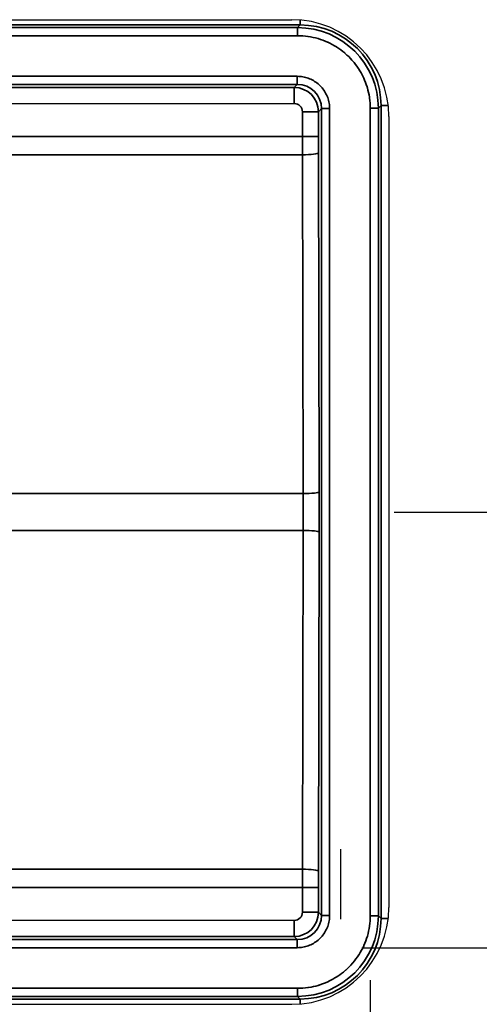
# Model space of a CAD drawing. Header units: millimetres. Extents: x 100 to 2070, y 30 to 1455.
# Tile 77 of 79: x 1379 to 1408, y 847 to 908. Entities that reach past the tile are written whole.
import ezdxf

# ---------------------------------------------------------------- set-up
doc = ezdxf.new("R2010")
doc.units = ezdxf.units.MM
doc.header["$LTSCALE"] = 5
for name, color, linetype, lineweight in [('_Sichtbarkanten', 7, 'Continuous', 25), ('Bemaßung (ISO)', 7, 'Continuous', 25), ('Sichtbar schmal (ISO)', 7, 'Continuous', 35), ('Skizziergeometrie (ISO)', 7, 'Continuous', 25)]:
    doc.layers.add(name, color=color, linetype=linetype, lineweight=lineweight)
doc.styles.add('Notiztext (ISO)', font='verdana.ttf')
doc.dimstyles.new('wedi USA', dxfattribs={"dimscale": 5, "dimtxt": 2.5, "dimasz": 4, "dimexe": 2, "dimexo": 0.8, "dimgap": 0.3, "dimtad": 1, "dimdec": 1, "dimrnd": 1e-08, "dimtxsty": 'Notiztext (ISO)', "dimcen": 0.09, "dimclrd": 7, "dimclre": 7, "dimclrt": 256, "dimadec": 0, "dimazin": 2, "dimtfac": 0.6, "dimtmove": 0, "dimatfit": 3, "dimfxl": 1, "dimtolj": 1, "dimlwd": -1, "dimlwe": -1, "dimarcsym": 0})

# ---------------------------------------------------------------- blocks, each defined once
blk = doc.blocks.new('*D105')
at = {"layer": 'Bemaßung (ISO)', "color": 7, "transparency": 16777216}
for p, q in [((1514.572, 870.546), (1514.572, 890.546)), ((1400.47, 850.546), (1524.572, 850.546)), ((1514.572, 817.387), (1514.572, 850.546)), ((1446.838, 817.387), (1524.572, 817.387)), ((1514.572, 797.387), (1514.572, 777.387))]:
    blk.add_line(p, q, dxfattribs=at)
for points in [[(1511.239, 870.546), (1517.905, 870.546), (1514.572, 850.546)], [(1511.239, 797.387), (1517.905, 797.387), (1514.572, 817.387)]]:
    blk.add_solid(points, dxfattribs=at)
at = {"layer": 'Defpoints', "color": 0, "transparency": 16777216}
for p in [(1396.47, 850.546), (1514.572, 850.546), (1442.838, 817.387)]:
    blk.add_point(p, dxfattribs=at)
at = {"layer": 'Bemaßung (ISO)', "transparency": 16777216, "insert": (1496.719, 777.754), "char_height": 12.5, "attachment_point": 1, "rotation": 90, "style": 'Notiztext (ISO)'}
blk.add_mtext('\\A1;33,2 [1 1/4]"', dxfattribs=at)
blk = doc.blocks.new('*D106')
at = {"layer": 'Bemaßung (ISO)', "color": 7, "transparency": 16777216}
for p, q in [((699.807, 848.545), (699.807, 726.117)), ((1400.987, 848.528), (1400.987, 726.117)), ((719.807, 736.117), (1380.987, 736.117))]:
    blk.add_line(p, q, dxfattribs=at)
for points in [[(719.807, 739.45), (719.807, 732.784), (699.807, 736.117)], [(1380.987, 739.45), (1380.987, 732.784), (1400.987, 736.117)]]:
    blk.add_solid(points, dxfattribs=at)
at = {"layer": 'Defpoints', "color": 0, "transparency": 16777216}
for p in [(699.807, 852.545), (1400.987, 852.528), (1400.987, 736.117)]:
    blk.add_point(p, dxfattribs=at)
at = {"layer": 'Bemaßung (ISO)', "transparency": 16777216, "insert": (983.2, 753.97), "char_height": 12.5, "attachment_point": 1, "style": 'Notiztext (ISO)'}
blk.add_mtext('\\A1;701,2 [27 5/8]"', dxfattribs=at)
blk = doc.blocks.new('*D109')
at = {"layer": 'Bemaßung (ISO)', "color": 7, "transparency": 16777216}
for p, q in [((1402.47, 877.537), (1584.213, 877.537)), ((1574.213, 824.687), (1574.213, 857.537)), ((1459.538, 804.687), (1584.213, 804.687))]:
    blk.add_line(p, q, dxfattribs=at)
for points in [[(1570.88, 857.537), (1577.546, 857.537), (1574.213, 877.537)], [(1570.88, 824.687), (1577.546, 824.687), (1574.213, 804.687)]]:
    blk.add_solid(points, dxfattribs=at)
at = {"layer": 'Defpoints', "color": 0, "transparency": 16777216}
for p in [(1398.47, 877.537), (1574.213, 877.537), (1455.538, 804.687)]:
    blk.add_point(p, dxfattribs=at)
at = {"layer": 'Bemaßung (ISO)', "transparency": 16777216, "insert": (1556.36, 784.845), "char_height": 12.5, "attachment_point": 1, "rotation": 90, "style": 'Notiztext (ISO)'}
blk.add_mtext('\\A1;72,8 [2 7/8]"', dxfattribs=at)

msp = doc.modelspace()

# ---------------------------------------------------------------- linework, layer by layer
at = {"layer": '_Sichtbarkanten'}
for p, q in [((702.138, 908.037), (1396.138, 908.037)), ((1402.138, 902.037), (1402.138, 853.037)), ((702.138, 847.037), (1396.138, 847.037))]:
    msp.add_line(p, q, dxfattribs=at)
for centre, start, end in [((1396.138, 902.037), 0, 90), ((1396.138, 853.037), 270, 0)]:
    msp.add_arc(centre, 6, start, end, dxfattribs=at)
at = {"layer": 'Sichtbar schmal (ISO)'}
for p, q in [((1396.654, 907.712), (701.623, 907.712)), ((1396.488, 907.546), (1396.654, 907.712)), ((1396.654, 907.712), (1396.654, 908.015)), ((701.789, 907.546), (1396.488, 907.546)), ((1396.488, 907.046), (1396.488, 907.546)), ((1396.488, 907.046), (701.789, 907.046)), ((701.807, 904.528), (1396.47, 904.528)), ((1396.47, 904.028), (701.807, 904.028)), ((1396.47, 904.028), (1396.278, 903.836)), ((1396.47, 904.028), (1396.47, 904.528)), ((1136.638, 903.812), (1396.278, 903.836)), ((1396.283, 902.836), (1136.639, 902.813)), ((1396.783, 902.336), (1397.778, 902.336)), ((1396.783, 902.336), (1396.783, 900.81)), ((1397.97, 902.529), (1397.778, 902.336)), ((1397.778, 902.336), (1397.778, 900.81)), ((1397.97, 902.529), (1398.47, 902.529)), ((1397.97, 902.529), (1397.97, 852.545)), ((1398.47, 902.529), (1398.47, 852.545)), ((1400.987, 902.546), (1400.987, 852.528)), ((1400.987, 902.546), (1401.487, 902.546)), ((1401.487, 902.546), (1401.653, 902.713)), ((1401.487, 902.546), (1401.487, 852.528)), ((1401.653, 902.713), (1401.653, 852.361)), ((1401.653, 902.713), (1402.1, 902.713)), ((1396.783, 900.81), (1362.809, 900.81)), ((1396.783, 900.81), (1397.778, 900.81)), ((1397.779, 899.783), (1397.821, 878.792)), ((1396.784, 899.669), (1362.809, 899.669)), ((1396.784, 899.669), (1396.826, 878.678)), ((1378.362, 878.678), (1396.826, 878.678)), ((1378.362, 876.396), (1396.826, 876.396)), ((1396.826, 876.396), (1396.784, 855.405)), ((1397.821, 876.282), (1397.779, 855.291)), ((1396.784, 855.405), (1362.809, 855.405)), ((1396.783, 854.264), (1362.809, 854.264)), ((1396.783, 854.264), (1396.783, 852.738)), ((1396.783, 854.264), (1397.778, 854.264)), ((1397.778, 854.264), (1397.778, 852.738)), ((1136.639, 852.262), (1396.283, 852.238)), ((1396.783, 852.738), (1397.778, 852.738)), ((1397.778, 852.738), (1397.97, 852.545)), ((1397.97, 852.545), (1398.47, 852.545)), ((1400.987, 852.528), (1401.487, 852.528)), ((1401.653, 852.361), (1401.487, 852.528)), ((1401.653, 852.361), (1402.1, 852.361)), ((701.807, 851.046), (1396.47, 851.046)), ((1396.278, 851.238), (1136.638, 851.262)), ((1396.278, 851.238), (1396.47, 851.046)), ((1396.47, 851.046), (1396.47, 850.546)), ((1396.47, 850.546), (701.807, 850.546)), ((701.789, 848.028), (1396.488, 848.028)), ((1396.488, 848.028), (1396.488, 847.528)), ((701.623, 847.362), (1396.654, 847.362)), ((1396.488, 847.528), (701.789, 847.528)), ((1396.654, 847.362), (1396.488, 847.528)), ((1396.654, 847.362), (1396.654, 847.059))]:
    msp.add_line(p, q, dxfattribs=at)
for centre, major_axis, ratio, start_param, end_param in [((1396.652, 902.711), (-3.537, -3.537), 0.999574, 2.356347, 3.926839), ((1396.486, 902.545), (-3.536, -3.537), 0.999752, 2.356257, 3.926737), ((1396.47, 902.528), (-1.061, -1.061), 0.999492, 2.356403, 3.926894), ((1396.278, 902.336), (1.143, -0.971), 0.999883, 0.704588, 2.275142), ((1396.278, 902.836), (0, 1), 0.005236, 4.712389, 6.265732), ((1396.283, 902.336), (0, 0.5), 0.999986, 4.712154, 6.283185), ((1396.935, 900.81), (0, -9.998), 0.015186, 4.712389, 4.82678), ((1397.935, 900.81), (0, -8.998), 0.017452, 4.712389, 4.826786), ((1396.779, 899.783), (1, 0.002), 0.11413, 4.717362, 6.265617), ((1396.821, 878.792), (1, 0.002), 0.11413, 4.717362, 6.265617), ((1396.63, 877.537), (0, -9.997), 0.01972, 1.456394, 1.685199), ((1397.63, 877.537), (0, -10.997), 0.017452, 1.4564, 1.685193), ((1396.821, 876.282), (1, -0.002), 0.11413, 0.017568, 1.565823), ((1396.935, 854.264), (0, -9.998), 0.015186, 4.597998, 4.712389), ((1396.779, 855.291), (1, -0.002), 0.11413, 0.017568, 1.565823), ((1397.935, 854.264), (0, -8.998), 0.017452, 4.597992, 4.712389), ((1396.278, 852.738), (-1.143, -0.971), 0.999883, 0.866451, 2.437004), ((1396.278, 852.238), (0, -1), 0.005236, 0.017454, 1.570797), ((1396.283, 852.738), (-0.455, -0.206), 0.999828, 1.145042, 2.716255), ((1396.47, 852.546), (-1.061, 1.061), 0.999492, 2.35629, 3.926781), ((1396.486, 852.529), (3.536, -3.537), 0.999752, 5.498003, 7.068484), ((1396.652, 852.363), (3.537, -3.537), 0.999574, 5.497939, 7.068431)]:
    msp.add_ellipse(centre, major_axis=major_axis, ratio=ratio, start_param=start_param, end_param=end_param, dxfattribs=at)
for points, knots in [([(1396.488, 907.046), (1396.702, 907.046), (1396.913, 907.031), (1397.125, 907), (1397.128, 907), (1397.132, 906.999), (1397.136, 906.999), (1397.343, 906.969), (1397.549, 906.924), (1397.752, 906.865), (1397.953, 906.806), (1398.15, 906.733), (1398.341, 906.647), (1398.345, 906.644), (1398.35, 906.642), (1398.354, 906.64), (1398.541, 906.555), (1398.722, 906.457), (1398.895, 906.347), (1398.903, 906.342), (1398.911, 906.337), (1398.919, 906.332), (1399.088, 906.224), (1399.25, 906.104), (1399.403, 905.974), (1399.413, 905.965), (1399.424, 905.956), (1399.434, 905.947), (1399.582, 905.819), (1399.722, 905.68), (1399.853, 905.533), (1399.865, 905.52), (1399.877, 905.506), (1399.889, 905.492), (1400.014, 905.347), (1400.131, 905.194), (1400.237, 905.034), (1400.25, 905.015), (1400.262, 904.996), (1400.274, 904.978), (1400.375, 904.82), (1400.466, 904.656), (1400.547, 904.487), (1400.559, 904.462), (1400.571, 904.438), (1400.582, 904.413), (1400.66, 904.241), (1400.728, 904.064), (1400.784, 903.884), (1400.791, 903.859), (1400.799, 903.835), (1400.806, 903.81), (1400.862, 903.619), (1400.905, 903.425), (1400.935, 903.229), (1400.937, 903.214), (1400.94, 903.198), (1400.942, 903.183), (1400.972, 902.972), (1400.987, 902.76), (1400.987, 902.546)], [0, 0, 0, 0, 0.090909, 0.090909, 0.090909, 0.092532, 0.092532, 0.092532, 0.181818, 0.181818, 0.181818, 0.270606, 0.270606, 0.270606, 0.272727, 0.272727, 0.272727, 0.359653, 0.359653, 0.359653, 0.363636, 0.363636, 0.363636, 0.448718, 0.448718, 0.448718, 0.454545, 0.454545, 0.454545, 0.537786, 0.537786, 0.537786, 0.545455, 0.545455, 0.545455, 0.62693, 0.62693, 0.62693, 0.636364, 0.636364, 0.636364, 0.715742, 0.715742, 0.715742, 0.727273, 0.727273, 0.727273, 0.807337, 0.807337, 0.807337, 0.818182, 0.818182, 0.818182, 0.902426, 0.902426, 0.902426, 0.909091, 0.909091, 0.909091, 1, 1, 1, 1]), ([(1400.987, 852.528), (1400.987, 852.314), (1400.972, 852.102), (1400.942, 851.891), (1400.941, 851.887), (1400.941, 851.883), (1400.94, 851.879), (1400.91, 851.672), (1400.865, 851.466), (1400.806, 851.264), (1400.747, 851.063), (1400.674, 850.865), (1400.588, 850.674), (1400.586, 850.67), (1400.584, 850.666), (1400.582, 850.661), (1400.497, 850.474), (1400.399, 850.293), (1400.289, 850.12), (1400.284, 850.112), (1400.279, 850.104), (1400.274, 850.096), (1400.165, 849.927), (1400.045, 849.765), (1399.915, 849.612), (1399.906, 849.602), (1399.897, 849.592), (1399.889, 849.582), (1399.76, 849.433), (1399.621, 849.293), (1399.474, 849.162), (1399.461, 849.15), (1399.447, 849.139), (1399.434, 849.127), (1399.288, 849.001), (1399.135, 848.884), (1398.974, 848.778), (1398.956, 848.766), (1398.938, 848.754), (1398.919, 848.742), (1398.761, 848.64), (1398.597, 848.549), (1398.428, 848.468), (1398.403, 848.456), (1398.379, 848.445), (1398.354, 848.434), (1398.182, 848.355), (1398.005, 848.288), (1397.825, 848.232), (1397.801, 848.224), (1397.776, 848.217), (1397.752, 848.209), (1397.561, 848.154), (1397.366, 848.111), (1397.171, 848.08), (1397.155, 848.078), (1397.14, 848.076), (1397.125, 848.074), (1396.913, 848.043), (1396.702, 848.028), (1396.488, 848.028)], [0, 0, 0, 0, 0.090909, 0.090909, 0.090909, 0.092589, 0.092589, 0.092589, 0.181818, 0.181818, 0.181818, 0.270688, 0.270688, 0.270688, 0.272727, 0.272727, 0.272727, 0.359741, 0.359741, 0.359741, 0.363636, 0.363636, 0.363636, 0.44881, 0.44881, 0.44881, 0.454545, 0.454545, 0.454545, 0.537882, 0.537882, 0.537882, 0.545455, 0.545455, 0.545455, 0.627037, 0.627037, 0.627037, 0.636364, 0.636364, 0.636364, 0.715844, 0.715844, 0.715844, 0.727273, 0.727273, 0.727273, 0.807375, 0.807375, 0.807375, 0.818182, 0.818182, 0.818182, 0.902425, 0.902425, 0.902425, 0.909091, 0.909091, 0.909091, 1, 1, 1, 1])]:
    msp.add_open_spline(points, degree=3, knots=knots, dxfattribs=at)
for points in [[(1396.47, 904.528), (1396.584, 904.528), (1396.811, 904.509), (1397.151, 904.42), (1397.473, 904.271), (1397.762, 904.069), (1398.008, 903.822), (1398.21, 903.536), (1398.36, 903.215), (1398.45, 902.872), (1398.47, 902.644), (1398.47, 902.529)], [(1398.47, 852.545), (1398.47, 852.43), (1398.45, 852.202), (1398.36, 851.859), (1398.21, 851.538), (1398.008, 851.252), (1397.762, 851.005), (1397.473, 850.803), (1397.151, 850.654), (1396.811, 850.565), (1396.584, 850.546), (1396.47, 850.546)]]:
    msp.add_open_spline(points, degree=3, dxfattribs=at)
at = {"layer": 'Skizziergeometrie (ISO)'}
msp.add_line((1399.138, 856.647), (1399.138, 852.318), dxfattribs=at)

# ---------------------------------------------------------------- dimensions: what is measured, and where the dimension line sits
at = {"layer": 'Bemaßung (ISO)', "color": 7}
for base, p1, p2, angle, override, picture, middle in [((1514.572, 850.546), (1442.838, 817.387), (1396.47, 850.546), 90, {"dimgap": 0.3, "dimdec": 1, "dimtol": 0, "dimlim": 0, "dimtp": 0, "dimtm": 0, "dimtdec": 2, "dimtofl": 1, "dimatfit": 1}, '*D105', (1514.572, 833.966)), ((1574.21297443, 877.537016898), (1455.538486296, 804.687016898), (1398.469834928, 877.537016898), 90, {"dimgap": 0.3, "dimdec": 1, "dimtol": 0, "dimlim": 0, "dimtp": 0, "dimtm": 0, "dimtdec": 2, "dimtofl": 0, "dimatfit": 1}, '*D109', (1574.21297443, 841.112016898)), ((1400.987, 736.117), (699.807, 852.545), (1400.987, 852.528), 180, {"dimgap": 0.3, "dimdec": 1, "dimtol": 0, "dimlim": 0, "dimtp": 0, "dimtm": 0, "dimtdec": 2, "dimtofl": 0, "dimatfit": 1}, '*D106', (1050.397, 736.117))]:
    dim = msp.add_linear_dim(base=base, p1=p1, p2=p2, angle=angle, text='<>"', dimstyle='wedi USA', override=override, dxfattribs=at)
    dim.commit()
    dim.dimension.update_dxf_attribs({"geometry": picture, "text_midpoint": middle, "dimtype": 160})

doc.saveas('drawing.dxf')
